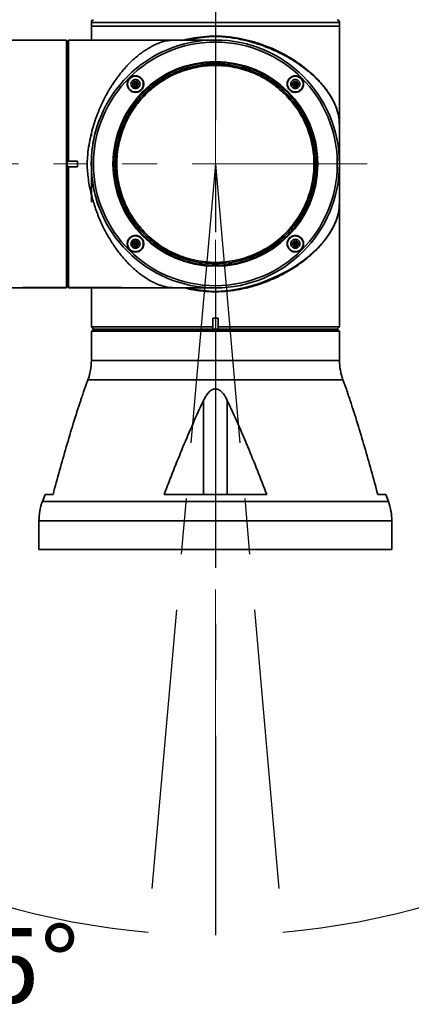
# Model space of a CAD drawing. Header units: millimetres. Extents: x -55 to 731, y 0 to 297.
# Tile 6 of 17: x 143 to 161, y 156 to 200. Entities that reach past the tile are written whole.
import ezdxf

# ---------------------------------------------------------------- set-up
doc = ezdxf.new("R2010")
doc.units = ezdxf.units.MM
doc.linetypes.add('CENTERX2', pattern=[20.32, 12.7, -2.54, 2.54, -2.54])
doc.layers.add('中心线层', color=6, linetype='CENTERX2', lineweight=25)
doc.layers.add('标注层', color=150, linetype='Continuous')
doc.styles.add('SLDTEXTSTYLE0', font='仿宋_GB2312')
doc.dimstyles.new('SLDDIMSTYLE0', dxfattribs={"dimtxt": 3.5, "dimasz": 4, "dimexe": 0, "dimexo": 0.0625, "dimgap": 0.875, "dimtad": 0, "dimtih": 1, "dimtoh": 1, "dimlfac": 8, "dimrnd": 1e-09, "dimzin": 12, "dimdsep": 46, "dimtxsty": 'SLDTEXTSTYLE0', "dimsah": 1, "dimcen": 0, "dimadec": 0, "dimazin": 3, "dimtfac": 1, "dimtdec": 3, "dimtofl": 0, "dimtmove": 0, "dimatfit": 3, "dimfxl": 0, "dimfrac": 2, "dimtolj": 1, "dimtzin": 12, "dimarcsym": 0})

# ---------------------------------------------------------------- blocks, each defined once
blk = doc.blocks.new('_D')
at = {"layer": '标注层'}
for p, q in [((176.398, 218.5), (182.698, 224.8)), ((182.698, 224.8), (193.678, 224.8))]:
    blk.add_line(p, q, dxfattribs=at)
blk.add_solid([(176.398, 218.5), (179.58, 220.975), (178.873, 221.682)], dxfattribs=at)
at = {"layer": '标注层', "char_height": 3.5, "attachment_point": 1, "style": 'SLDTEXTSTYLE0'}
for s, insert in [('%%c', (183.698, 229.312)), ('560', (187.568, 229.312))]:
    blk.add_mtext(s, dxfattribs=dict(at, insert=insert))

msp = doc.modelspace()

# ---------------------------------------------------------------- linework, layer by layer
at = {"color": 7, "linetype": 'Continuous', "lineweight": 35}
for p, q in [((146.0247, 200.1764), (146.0247, 200.0014)), ((146.0247, 200.0014), (146.0247, 199.3764)), ((157.2747, 200.0014), (146.0247, 200.0014)), ((146.0412, 200.0014), (146.0247, 200.0014)), ((157.2747, 200.0014), (146.0412, 200.0014)), ((157.2747, 200.0014), (157.2747, 200.1764)), ((157.2747, 193.8988), (157.2747, 200.0014)), ((144.8997, 199.3764), (125.7997, 199.3764)), ((144.8997, 188.1264), (144.8997, 199.3764)), ((144.9872, 199.3764), (144.9247, 199.3139)), ((151.6497, 199.3764), (144.9872, 199.3764)), ((144.9872, 193.877), (144.9872, 199.3764)), ((151.5459, 199.3754), (151.5476, 199.3755)), ((144.9247, 199.0014), (144.8997, 199.0014)), ((144.9247, 193.8709), (144.9247, 199.3139)), ((153.7888, 199.1638), (154.1406, 199.0268)), ((154.1406, 199.0268), (154.1437, 199.0255)), ((147.9536, 197.5003), (147.8814, 197.3753)), ((147.8814, 197.3753), (147.9536, 197.2503)), ((147.8814, 197.3753), (148.0257, 197.3753)), ((148.0979, 197.5003), (147.9536, 197.5003)), ((147.9536, 197.5003), (148.0257, 197.3753)), ((148.0257, 197.3753), (147.9536, 197.2503)), ((147.9536, 197.2503), (148.0979, 197.2503)), ((148.0979, 197.5003), (148.0257, 197.3753)), ((148.0979, 197.2503), (148.0257, 197.3753)), ((148.1701, 197.3753), (148.0257, 197.3753)), ((148.1701, 197.3753), (148.0979, 197.5003)), ((148.0979, 197.2503), (148.1701, 197.3753)), ((155.2014, 197.5003), (155.1292, 197.3753)), ((155.1292, 197.3753), (155.2014, 197.2503)), ((155.1292, 197.3753), (155.2736, 197.3753)), ((155.3457, 197.5003), (155.2014, 197.5003)), ((155.2014, 197.5003), (155.2736, 197.3753)), ((155.2736, 197.3753), (155.2014, 197.2503)), ((155.2014, 197.2503), (155.3457, 197.2503)), ((155.3457, 197.5003), (155.2736, 197.3753)), ((155.3457, 197.2503), (155.2736, 197.3753)), ((155.4179, 197.3753), (155.2736, 197.3753)), ((155.4179, 197.3753), (155.3457, 197.5003)), ((155.3457, 197.2503), (155.4179, 197.3753)), ((157.2737, 194.9789), (157.2736, 194.9321)), ((157.2738, 195.111), (157.2737, 194.9789)), ((157.2732, 194.7595), (157.2732, 194.7593)), ((144.9247, 193.8709), (144.9636, 193.877)), ((144.9247, 193.6319), (144.9247, 193.8709)), ((144.9247, 188.1901), (144.9247, 193.6319)), ((144.9636, 193.6257), (144.9247, 193.6319)), ((144.9872, 193.877), (144.9636, 193.877)), ((144.9872, 193.6257), (144.9636, 193.6257)), ((144.9872, 193.877), (145.3997, 193.877)), ((144.9872, 188.1278), (144.9872, 193.6257)), ((145.3997, 193.6257), (144.9872, 193.6257)), ((145.3997, 193.877), (145.3997, 193.6257)), ((146.0247, 193.7514), (146.0247, 193.5134)), ((157.2732, 193.6228), (157.2732, 192.7435)), ((157.2747, 186.3514), (157.2747, 193.6039)), ((147.9536, 190.2524), (147.8814, 190.1274)), ((147.8814, 190.1274), (147.9536, 190.0024)), ((147.8814, 190.1274), (148.0257, 190.1274)), ((148.0979, 190.2524), (147.9536, 190.2524)), ((147.9536, 190.2524), (148.0257, 190.1274)), ((148.0257, 190.1274), (147.9536, 190.0024)), ((147.9536, 190.0024), (148.0979, 190.0024)), ((148.0979, 190.2524), (148.0257, 190.1274)), ((148.1701, 190.1274), (148.0257, 190.1274)), ((148.0979, 190.0024), (148.0257, 190.1274)), ((148.1701, 190.1274), (148.0979, 190.2524)), ((148.0979, 190.0024), (148.1701, 190.1274)), ((155.2014, 190.2524), (155.1292, 190.1274)), ((155.1292, 190.1274), (155.2014, 190.0024)), ((155.1292, 190.1274), (155.2736, 190.1274)), ((155.3457, 190.2524), (155.2014, 190.2524)), ((155.2014, 190.2524), (155.2736, 190.1274)), ((155.2736, 190.1274), (155.2014, 190.0024)), ((155.2014, 190.0024), (155.3457, 190.0024)), ((155.3457, 190.2524), (155.2736, 190.1274)), ((155.3457, 190.0024), (155.2736, 190.1274)), ((155.4179, 190.1274), (155.2736, 190.1274)), ((155.4179, 190.1274), (155.3457, 190.2524)), ((155.3457, 190.0024), (155.4179, 190.1274)), ((144.8997, 188.5014), (144.9247, 188.5014)), ((144.9247, 188.1901), (144.9636, 188.1514)), ((144.9636, 188.1514), (144.9872, 188.1278)), ((125.7997, 188.1264), (144.8997, 188.1264)), ((145.3997, 188.1278), (144.9872, 188.1278)), ((145.3997, 188.1278), (145.3997, 188.1264)), ((145.3997, 188.1264), (151.6497, 188.1264)), ((146.0247, 188.1264), (146.0247, 186.3514)), ((151.5479, 188.1273), (151.5465, 188.1273)), ((151.6497, 186.7514), (151.5274, 186.7514)), ((151.5274, 186.3514), (151.5274, 186.7514)), ((151.5274, 186.3277), (151.5274, 186.7514)), ((151.7786, 186.7514), (151.6497, 186.7514)), ((151.7786, 186.7514), (151.7786, 186.3514)), ((151.7786, 186.3278), (151.7786, 186.7514)), ((151.7786, 186.7514), (151.7786, 186.7514)), ((146.0247, 186.3514), (146.125, 186.251)), ((146.0247, 186.3514), (151.5274, 186.3514)), ((146.0872, 186.2264), (146.0247, 186.1639)), ((146.0247, 186.1639), (146.0247, 184.8269)), ((157.2747, 186.1639), (146.0247, 186.1639)), ((146.0872, 186.2264), (157.2122, 186.2264)), ((146.3997, 186.2514), (146.3997, 186.2264)), ((151.5274, 186.3277), (151.5274, 186.3514)), ((151.7531, 186.2514), (157.1747, 186.2514)), ((151.7786, 186.3514), (157.2747, 186.3514)), ((151.7786, 186.3514), (151.7786, 186.3278)), ((156.8997, 186.2264), (156.8997, 186.2514)), ((157.1747, 186.2514), (157.2747, 186.3514)), ((157.2747, 186.1639), (157.2122, 186.2264)), ((157.2747, 184.8269), (157.2747, 186.1639)), ((145.8674, 183.9542), (145.7103, 183.5325)), ((157.589, 183.5325), (157.432, 183.9542)), ((151.1119, 178.7514), (151.1119, 183.019)), ((152.1874, 178.7514), (152.1874, 183.019)), ((143.9291, 178.7514), (143.807, 178.4236)), ((144.2886, 178.7514), (143.9291, 178.7514)), ((153.9783, 178.7514), (149.321, 178.7514)), ((159.3702, 178.7514), (159.0107, 178.7514)), ((159.4924, 178.4236), (159.3702, 178.7514)), ((143.6497, 177.5508), (143.6497, 176.2514)), ((159.6497, 176.2514), (159.6497, 177.5508)), ((159.6497, 176.2514), (143.6497, 176.2514))]:
    msp.add_line(p, q, dxfattribs=at)
at = {"color": 8, "linetype": 'Continuous', "lineweight": 35}
for p, q in [((157.2747, 200.1764), (146.0247, 200.1764)), ((146.0256, 195.0155), (146.0255, 195.1007)), ((157.2732, 194.7593), (157.2732, 194.1758)), ((157.2732, 194.0052), (157.2732, 193.8799)), ((146.0247, 184.8269), (151.6497, 184.8269)), ((151.6497, 184.8269), (157.2747, 184.8269)), ((157.432, 183.9542), (145.8674, 183.9542)), ((159.4924, 178.4236), (143.807, 178.4236)), ((159.6497, 177.5508), (143.6497, 177.5508))]:
    msp.add_line(p, q, dxfattribs=at)
at = {"color": 8, "linetype": 'Continuous', "lineweight": 35, "flags": 128}
msp.add_lwpolyline([(150.3825, 188.1272), (150.6359, 188.0726), (150.9806, 188.0154), (151.3648, 187.9753), (151.6339, 187.9646), (151.9088, 187.9735), (152.2856, 188.0109), (152.6322, 188.0666), (152.9215, 188.1275), (153.0664, 188.1627), (153.2195, 188.203), (153.3805, 188.249), (153.549, 188.3013), (153.7246, 188.3604), (153.9066, 188.4268), (154.0945, 188.5009), (154.469, 188.6661), (154.918, 188.8993), (155.0572, 188.9803), (155.2002, 189.0683), (155.3463, 189.1633), (155.4947, 189.2657), (155.6446, 189.3756), (155.7951, 189.4931), (155.9451, 189.6183), (156.2483, 189.9), (156.5667, 190.252), (156.6372, 190.3408), (156.7065, 190.4331), (156.7741, 190.5289), (156.8397, 190.628), (156.9027, 190.7304), (156.9626, 190.836), (157.0189, 190.9446), (157.084, 191.0857), (157.1257, 191.1888), (157.1496, 191.2541), (157.156, 191.2726), (157.1579, 191.2784), (157.1587, 191.2806), (157.1589, 191.2814), (157.159, 191.2816), (157.1591, 191.2818), (157.1591, 191.2818), (157.1591, 191.2818), (157.1591, 191.2818), (157.1591, 191.2818), (157.1591, 191.2818), (157.1591, 191.2818), (157.1591, 191.2818), (157.1912, 191.3862), (157.2149, 191.479), (157.2319, 191.5603), (157.2439, 191.6306), (157.2534, 191.7022), (157.2602, 191.7697), (157.2649, 191.8331), (157.2703, 191.9616), (157.2718, 192.0293), (157.2727, 192.0991), (157.2732, 192.1634), (157.2736, 192.2385), (157.2737, 192.3242), (157.2738, 192.4202), (157.2737, 192.5373), (157.2732, 192.7454)], dxfattribs=at)
at = {"color": 7, "linetype": 'Continuous', "lineweight": 35}
for radius in [5.625, 5.5274, 4.6446]:
    msp.add_circle((151.6497, 193.7514), radius, dxfattribs=at)
for centre, radius, start, end in [((146.1497, 200.1764), 0.125, 102.68038, 180), ((157.1497, 200.1764), 0.125, 0, 77.31962), ((143.5247, 184.8269), 2.5, 339.56717, 0), ((159.7747, 184.8269), 2.5, 180, 200.43283), ((146.1497, 177.5508), 2.5, 159.56717, 180), ((157.1497, 177.5508), 2.5, 0, 20.43283)]:
    msp.add_arc(centre, radius, start, end, dxfattribs=at)
for points, knots in [([(145.8359, 193.7514), (145.8411, 193.8913), (145.8518, 194.1842), (145.9138, 194.6152), (145.9975, 195.0382), (146.1047, 195.4417), (146.2318, 195.8365), (146.3649, 196.182), (146.4967, 196.4812), (146.6219, 196.7379), (146.7586, 196.9921), (146.8906, 197.2148), (147.0153, 197.4088), (147.1309, 197.5771), (147.2539, 197.7447), (147.3845, 197.9107), (147.5271, 198.0793), (147.6862, 198.2528), (147.8659, 198.4321), (148.0599, 198.6067), (148.2268, 198.7405), (148.359, 198.8375), (148.4569, 198.905), (148.5558, 198.9688), (148.6558, 199.0286), (148.7568, 199.0844), (148.8507, 199.1316), (148.9477, 199.1769), (149.059, 199.2244), (149.1798, 199.2684), (149.3022, 199.3053), (149.4125, 199.3325), (149.5142, 199.3503), (149.599, 199.3609), (149.6655, 199.3666), (149.7469, 199.3714), (149.8374, 199.3738), (149.9367, 199.375), (150.0771, 199.3758), (150.3259, 199.3759), (150.541, 199.3752), (150.6651, 199.3749)], [0, 0, 0, 0, 0.0399466, 0.0836338, 0.124821, 0.1651777, 0.2067819, 0.2497176, 0.2794181, 0.3101576, 0.3419547, 0.3748258, 0.3979379, 0.4220274, 0.447098, 0.4731531, 0.5001956, 0.5308631, 0.5649105, 0.6023399, 0.6397571, 0.6576581, 0.6757414, 0.6940068, 0.7124544, 0.7310841, 0.7498961, 0.7642395, 0.785103, 0.8124864, 0.8323566, 0.8542937, 0.8751488, 0.8873524, 0.8977795, 0.9064792, 0.9223736, 0.9300593, 0.9377664, 0.9640823, 1, 1, 1, 1]), ([(151.5266, 199.3752), (151.49, 199.3751), (151.3971, 199.3749), (151.1666, 199.3745), (150.9058, 199.3742), (150.6679, 199.374), (150.3943, 199.3738), (150.112, 199.3737), (149.9166, 199.3736), (149.8288, 199.3736)], [0, 0, 0, 0, 0.1447481, 0.3676607, 0.4877468, 0.6138186, 0.7463286, 0.8860647, 1, 1, 1, 1]), ([(151.414, 199.3749), (151.4112, 199.3749), (151.3465, 199.3748), (151.165, 199.3745), (150.9076, 199.3742), (150.6689, 199.374), (150.3954, 199.3738), (150.1193, 199.3737), (149.9305, 199.3736), (149.8492, 199.3736)], [0, 0, 0, 0, 0.0120582, 0.2721567, 0.4122726, 0.5593709, 0.7139789, 0.8770161, 1, 1, 1, 1]), ([(151.6497, 199.5544), (151.7722, 199.5517), (152.0215, 199.5463), (152.3939, 199.5073), (152.8162, 199.4396), (153.2883, 199.331), (153.6191, 199.2205), (153.7888, 199.1638)], [0, 0, 0, 0, 0.1642936, 0.3342299, 0.5035337, 0.7452475, 1, 1, 1, 1]), ([(157.2732, 194.7573), (157.2734, 194.8457), (157.2739, 195.0228), (157.2738, 195.2494), (157.2727, 195.4228), (157.2701, 195.5801), (157.261, 195.7561), (157.2363, 195.9356), (157.1924, 196.1231), (157.1313, 196.3071), (157.0572, 196.4821), (156.9663, 196.6647), (156.8557, 196.8549), (156.7254, 197.0468), (156.5868, 197.2283), (156.4008, 197.4486), (156.1474, 197.7093), (155.8333, 197.9844), (155.5272, 198.2179), (155.2167, 198.4275), (154.9042, 198.6145), (154.5719, 198.7899), (154.2294, 198.9485), (153.8813, 199.0896), (153.6417, 199.1697), (153.5319, 199.2065)], [0, 0, 0, 0, 0.0316073, 0.0632826, 0.0791775, 0.0949668, 0.126379, 0.1669774, 0.2071731, 0.2517626, 0.293363, 0.3275321, 0.3766294, 0.4234127, 0.4592012, 0.5016945, 0.5761739, 0.6425993, 0.7010192, 0.7515714, 0.8067721, 0.854974, 0.9052268, 0.9565416, 1, 1, 1, 1]), ([(153.5319, 199.2065), (153.5319, 199.2065), (153.5319, 199.2065), (153.532, 199.2065), (153.5323, 199.2064), (153.5335, 199.2062), (153.5382, 199.2054), (153.5564, 199.2024), (153.5987, 199.1954), (153.6795, 199.1818), (153.7467, 199.1707), (153.7888, 199.1638)], [0, 0, 0, 0, 0.0001271, 0.0003556, 0.0011255, 0.0039016, 0.0144103, 0.0552564, 0.2162426, 0.5086573, 1, 1, 1, 1]), ([(154.1437, 199.0255), (154.225, 198.9902), (154.3908, 198.9182), (154.6329, 198.7987), (154.8752, 198.6682), (155.1153, 198.5259), (155.3521, 198.3721), (155.5532, 198.2287), (155.7233, 198.0974), (155.8668, 197.9797), (156.0119, 197.8527), (156.1575, 197.7165), (156.302, 197.571), (156.4437, 197.4161), (156.5656, 197.2706), (156.6771, 197.1256), (156.7858, 196.9725), (156.8961, 196.7982), (156.9903, 196.6269), (157.0647, 196.4712), (157.1239, 196.3279), (157.1714, 196.1916), (157.2069, 196.0653), (157.2351, 195.9359), (157.2544, 195.8066), (157.267, 195.657), (157.2717, 195.5116), (157.2732, 195.366), (157.2738, 195.2173), (157.2739, 195.0118), (157.2734, 194.8494), (157.2732, 194.7593)], [0, 0, 0, 0, 0.0376496, 0.0768618, 0.1176597, 0.1600638, 0.2040921, 0.2497608, 0.2789186, 0.3100174, 0.3430598, 0.378048, 0.4149838, 0.4538687, 0.4947039, 0.5236105, 0.5613615, 0.607956, 0.6522618, 0.6876263, 0.7229648, 0.7582772, 0.7890051, 0.8159842, 0.8508704, 0.8767901, 0.9066944, 0.9214796, 0.9369669, 0.9650086, 1, 1, 1, 1]), ([(148.3934, 190.4951), (148.2567, 190.6426), (147.9833, 190.9375), (147.6508, 191.4429), (147.3828, 191.9839), (147.1888, 192.5561), (147.0709, 193.1485), (147.0314, 193.7514), (147.0709, 194.3542), (147.1888, 194.9466), (147.383, 195.5187), (147.6502, 196.0605), (147.9858, 196.5628), (148.3841, 197.0169), (148.8383, 197.4152), (149.3405, 197.7509), (149.8823, 198.018), (150.4544, 198.2122), (151.0469, 198.3301), (151.6497, 198.3696), (152.2525, 198.3301), (152.8449, 198.2122), (153.4172, 198.0182), (153.9581, 197.7502), (154.4636, 197.4177), (154.7585, 197.1443), (154.9059, 197.0076)], [0, 0, 0, 0, 0.0416666, 0.0833334, 0.125, 0.1666666, 0.2083333, 0.25, 0.2916667, 0.3333334, 0.375, 0.4166666, 0.4583333, 0.5, 0.5416667, 0.5833333, 0.625, 0.6666667, 0.7083333, 0.75, 0.7916666, 0.8333333, 0.875, 0.9166666, 0.9583333, 1, 1, 1, 1]), ([(154.8537, 196.9554), (154.7086, 197.09), (154.4185, 197.359), (153.9211, 197.6861), (153.3888, 197.9498), (152.8257, 198.1407), (152.2428, 198.2567), (151.6497, 198.2956), (151.0565, 198.2567), (150.4735, 198.1407), (149.9107, 197.9497), (149.3776, 197.6868), (148.8833, 197.3565), (148.4364, 196.9646), (148.0445, 196.5177), (147.7143, 196.0235), (147.4514, 195.4904), (147.2603, 194.9275), (147.1443, 194.3445), (147.1055, 193.7514), (147.1443, 193.1582), (147.2603, 192.5753), (147.4512, 192.0122), (147.7149, 191.4799), (148.042, 190.9826), (148.3111, 190.6924), (148.4456, 190.5473)], [0, 0, 0, 0, 0.0416667, 0.0833334, 0.125, 0.1666667, 0.2083333, 0.25, 0.2916667, 0.3333333, 0.375, 0.4166666, 0.4583333, 0.5, 0.5416666, 0.5833333, 0.6249999, 0.6666667, 0.7083333, 0.75, 0.7916667, 0.8333333, 0.8750001, 0.9166667, 0.9583333, 1, 1, 1, 1]), ([(148.4898, 190.5915), (148.2947, 190.8101), (147.9046, 191.2472), (147.4959, 192.0317), (147.2381, 192.8735), (147.1522, 193.7515), (147.2385, 194.6288), (147.4945, 195.4725), (147.9101, 196.2501), (148.4694, 196.9316), (149.1509, 197.4909), (149.9285, 197.9066), (150.7723, 198.1625), (151.6496, 198.2488), (152.5275, 198.1629), (153.3693, 197.9051), (154.1538, 197.4964), (154.591, 197.1063), (154.8095, 196.9112)], [0, 0, 0, 0, 0.0625, 0.125, 0.1875, 0.25, 0.3124999, 0.375, 0.4375, 0.4999999, 0.5625, 0.625, 0.6875, 0.75, 0.8125, 0.875, 0.9374999, 1, 1, 1, 1]), ([(147.7606, 197.1101), (147.7301, 197.1483), (147.6693, 197.2247), (147.6414, 197.3734), (147.6649, 197.4968), (147.7116, 197.5847), (147.7592, 197.6425), (147.817, 197.6899), (147.9049, 197.7363), (148.0281, 197.7596), (148.1765, 197.7316), (148.2528, 197.6708), (148.2909, 197.6405)], [0, 0, 0, 0, 0.1250372, 0.2499274, 0.3749144, 0.4377004, 0.5003942, 0.5630131, 0.6257427, 0.7504251, 0.8751652, 1, 1, 1, 1]), ([(148.0257, 197.7315), (147.9809, 197.7268), (147.9118, 197.7194), (147.8287, 197.675), (147.7721, 197.629), (147.7258, 197.5723), (147.6828, 197.4893), (147.6608, 197.3753), (147.6828, 197.2613), (147.7258, 197.1783), (147.7721, 197.1216), (147.8287, 197.0756), (147.9118, 197.0312), (147.9809, 197.0238), (148.0257, 197.019)], [0, 0, 0, 0, 0.1197215, 0.1848307, 0.2499999, 0.31511, 0.3802791, 0.5000008, 0.6197209, 0.6848304, 0.7500001, 0.8151089, 0.8802785, 1, 1, 1, 1]), ([(148.2909, 197.6405), (148.3213, 197.6022), (148.3822, 197.5258), (148.4101, 197.3774), (148.3866, 197.2541), (148.3402, 197.1662), (148.2927, 197.1085), (148.2348, 197.061), (148.147, 197.0143), (148.0235, 196.991), (147.8752, 197.0189), (147.7988, 197.0797), (147.7606, 197.1101)], [0, 0, 0, 0, 0.1249567, 0.2499102, 0.3747204, 0.4374772, 0.5000811, 0.5621685, 0.6254141, 0.7501907, 0.8750823, 1, 1, 1, 1]), ([(148.0257, 197.169), (147.9998, 197.1718), (147.9598, 197.1761), (147.9117, 197.2018), (147.8789, 197.2284), (147.8521, 197.2612), (147.8272, 197.3093), (147.8145, 197.3753), (147.8272, 197.4413), (147.8521, 197.4893), (147.8789, 197.5221), (147.9117, 197.5488), (147.9597, 197.5745), (147.9998, 197.5788), (148.0257, 197.5815)], [0, 0, 0, 0, 0.1197212, 0.1848096, 0.2500002, 0.3150864, 0.3802772, 0.4999987, 0.6197201, 0.6848078, 0.7499994, 0.8150877, 0.8802788, 1, 1, 1, 1]), ([(148.0257, 197.019), (148.0705, 197.0238), (148.1397, 197.0312), (148.2227, 197.0756), (148.2793, 197.1216), (148.3257, 197.1783), (148.3686, 197.2613), (148.3906, 197.3753), (148.3686, 197.4892), (148.3257, 197.5723), (148.2794, 197.629), (148.2228, 197.675), (148.1397, 197.7194), (148.0705, 197.7268), (148.0257, 197.7315)], [0, 0, 0, 0, 0.1197216, 0.1848307, 0.2499999, 0.3151086, 0.3802792, 0.4999993, 0.619721, 0.6848305, 0.7500001, 0.8151089, 0.8802784, 1, 1, 1, 1]), ([(148.0257, 197.5815), (148.0517, 197.5788), (148.0917, 197.5745), (148.1398, 197.5488), (148.1726, 197.5222), (148.1994, 197.4893), (148.2243, 197.4413), (148.237, 197.3753), (148.2243, 197.3093), (148.1994, 197.2612), (148.1726, 197.2284), (148.1398, 197.2018), (148.0917, 197.1761), (148.0517, 197.1718), (148.0257, 197.169)], [0, 0, 0, 0, 0.1197212, 0.1848096, 0.2500002, 0.3150864, 0.3802798, 0.5000012, 0.6197227, 0.6848078, 0.7499994, 0.8150877, 0.8802788, 1, 1, 1, 1]), ([(155.0084, 197.1101), (154.992, 197.1286), (154.9588, 197.1659), (154.9129, 197.2544), (154.8888, 197.378), (154.919, 197.5239), (155.0014, 197.6469), (155.1245, 197.7298), (155.271, 197.7602), (155.3946, 197.7359), (155.4831, 197.6901), (155.5202, 197.657), (155.5387, 197.6405)], [0, 0, 0, 0, 0.0622857, 0.1257377, 0.250413, 0.3751825, 0.5000709, 0.6250332, 0.7498959, 0.8746477, 0.9373728, 1, 1, 1, 1]), ([(155.2736, 197.7315), (155.2288, 197.7268), (155.1596, 197.7194), (155.0766, 197.675), (155.02, 197.629), (154.9736, 197.5723), (154.9307, 197.4893), (154.9087, 197.3753), (154.9307, 197.2613), (154.9736, 197.1783), (155.0199, 197.1216), (155.0766, 197.0756), (155.1596, 197.0312), (155.2288, 197.0238), (155.2736, 197.019)], [0, 0, 0, 0, 0.1197216, 0.1848307, 0.2499999, 0.3151099, 0.3802791, 0.5000008, 0.6197209, 0.6848304, 0.7500001, 0.8151088, 0.8802784, 1, 1, 1, 1]), ([(155.5387, 197.6405), (155.5692, 197.6024), (155.6159, 197.5443), (155.6439, 197.4484), (155.6535, 197.3491), (155.628, 197.2259), (155.5451, 197.1031), (155.4222, 197.0206), (155.2762, 196.9904), (155.1528, 197.0147), (155.0641, 197.0603), (155.027, 197.0935), (155.0084, 197.1101)], [0, 0, 0, 0, 0.12163928, 0.18592056, 0.25032955, 0.37518237, 0.5000044, 0.62482321, 0.74963319, 0.8744426, 0.93729927, 1, 1, 1, 1]), ([(155.2736, 197.169), (155.2476, 197.1718), (155.2076, 197.1761), (155.1595, 197.2018), (155.1268, 197.2284), (155.0999, 197.2612), (155.0751, 197.3093), (155.0623, 197.3753), (155.0751, 197.4413), (155.0999, 197.4893), (155.1267, 197.5221), (155.1595, 197.5488), (155.2076, 197.5745), (155.2476, 197.5788), (155.2736, 197.5815)], [0, 0, 0, 0, 0.1197212, 0.1848096, 0.2500002, 0.3150864, 0.3802772, 0.4999987, 0.6197201, 0.6848078, 0.7499994, 0.8150877, 0.8802788, 1, 1, 1, 1]), ([(155.2736, 197.019), (155.3184, 197.0238), (155.3875, 197.0312), (155.4706, 197.0756), (155.5272, 197.1216), (155.5735, 197.1783), (155.6165, 197.2613), (155.6385, 197.3753), (155.6165, 197.4892), (155.5735, 197.5723), (155.5272, 197.629), (155.4706, 197.675), (155.3876, 197.7194), (155.3184, 197.7268), (155.2736, 197.7315)], [0, 0, 0, 0, 0.11972155, 0.18483087, 0.25000006, 0.31510859, 0.38027926, 0.49999929, 0.61972096, 0.68483046, 0.74999998, 0.8151089, 0.88027845, 1, 1, 1, 1]), ([(155.2736, 197.5815), (155.2995, 197.5788), (155.3395, 197.5745), (155.3876, 197.5488), (155.4204, 197.5222), (155.4472, 197.4893), (155.4721, 197.4413), (155.4848, 197.3753), (155.4721, 197.3093), (155.4472, 197.2612), (155.4204, 197.2284), (155.3876, 197.2018), (155.3396, 197.1761), (155.2995, 197.1718), (155.2736, 197.169)], [0, 0, 0, 0, 0.1197212, 0.1848096, 0.2500002, 0.3150864, 0.3802798, 0.5000012, 0.6197227, 0.6848078, 0.7499994, 0.8150877, 0.8802788, 1, 1, 1, 1]), ([(154.9059, 197.0076), (155.0426, 196.8602), (155.316, 196.5653), (155.6485, 196.0598), (155.9165, 195.5189), (156.1105, 194.9466), (156.2284, 194.3542), (156.2679, 193.7514), (156.2284, 193.1486), (156.1105, 192.5561), (155.9163, 191.984), (155.6492, 191.4423), (155.3135, 190.94), (154.9152, 190.4858), (154.4611, 190.0875), (153.9588, 189.7519), (153.417, 189.4847), (152.8449, 189.2905), (152.2525, 189.1726), (151.6497, 189.1331), (151.0468, 189.1726), (150.4544, 189.2905), (149.8822, 189.4845), (149.3412, 189.7525), (148.8358, 190.085), (148.5408, 190.3584), (148.3934, 190.4951)], [0, 0, 0, 0, 0.0416666, 0.0833333, 0.125, 0.1666666, 0.2083332, 0.25, 0.2916667, 0.3333334, 0.375, 0.4166666, 0.4583333, 0.5, 0.5416666, 0.5833333, 0.625, 0.6666666, 0.7083333, 0.75, 0.7916667, 0.8333333, 0.875, 0.9166667, 0.9583333, 1, 1, 1, 1]), ([(148.4456, 190.5473), (148.5907, 190.4128), (148.8809, 190.1437), (149.3782, 189.8166), (149.9105, 189.5529), (150.4736, 189.362), (151.0565, 189.246), (151.6497, 189.2072), (152.2428, 189.246), (152.8258, 189.362), (153.3887, 189.5531), (153.9218, 189.816), (154.416, 190.1462), (154.8629, 190.5381), (155.2548, 190.985), (155.5851, 191.4793), (155.848, 192.0124), (156.039, 192.5752), (156.155, 193.1582), (156.1939, 193.7514), (156.155, 194.3445), (156.039, 194.9274), (155.8481, 195.4905), (155.5844, 196.0228), (155.2573, 196.5202), (154.9882, 196.8103), (154.8537, 196.9554)], [0, 0, 0, 0, 0.0416667, 0.0833334, 0.125, 0.1666667, 0.2083333, 0.25, 0.2916667, 0.3333333, 0.375, 0.4166667, 0.4583333, 0.5, 0.5416667, 0.5833334, 0.625, 0.6666667, 0.7083333, 0.75, 0.7916667, 0.8333333, 0.875, 0.9166666, 0.9583334, 1, 1, 1, 1]), ([(154.8095, 196.9112), (155.0046, 196.6927), (155.3947, 196.2555), (155.8034, 195.471), (156.0612, 194.6292), (156.1471, 193.7513), (156.0608, 192.874), (155.8049, 192.0302), (155.3892, 191.2527), (154.8299, 190.5711), (154.1484, 190.0118), (153.3708, 189.5962), (152.5271, 189.3402), (151.6498, 189.2539), (150.7718, 189.3398), (149.93, 189.5976), (149.1455, 190.0063), (148.7083, 190.3964), (148.4898, 190.5915)], [0, 0, 0, 0, 0.0624999, 0.1249999, 0.1875, 0.25, 0.3124999, 0.375, 0.4375, 0.5, 0.5625, 0.625, 0.6875, 0.75, 0.8125, 0.875, 0.9375, 1, 1, 1, 1]), ([(146.3406, 195.6337), (146.352, 195.6612), (146.3698, 195.704), (146.4055, 195.7895), (146.4296, 195.8477), (146.4473, 195.8905)], [0, 0, 0, 0, 0.3213461, 0.4999635, 1, 1, 1, 1]), ([(157.2724, 193.9912), (157.2726, 193.9885), (157.2736, 193.9782), (157.2735, 194.0255), (157.2734, 194.1125), (157.273, 194.22), (157.2726, 194.363), (157.2722, 194.5809), (157.2719, 194.8483), (157.2716, 195.1588), (157.2715, 195.3751), (157.2714, 195.4897)], [0, 0, 0, 0, 0.04188793, 0.15834847, 0.21270583, 0.27065398, 0.37485731, 0.51162192, 0.68134062, 0.83115247, 1, 1, 1, 1]), ([(157.2736, 194.9321), (157.2736, 194.9238), (157.2736, 194.8781), (157.2734, 194.8331), (157.2732, 194.7964)], [0, 0, 0, 0, 0.1829712, 1, 1, 1, 1]), ([(146.0713, 194.4975), (146.0703, 194.4895), (146.0655, 194.4539), (146.0564, 194.374), (146.0457, 194.2661), (146.0361, 194.1418), (146.0314, 194.0586), (146.0292, 194.0081), (146.0266, 193.949), (146.0224, 193.8022), (146.0243, 193.5699), (146.0381, 193.3192), (146.0589, 193.0896), (146.0796, 192.9492), (146.0899, 192.8795)], [0, 0, 0, 0, 0.0148924, 0.066884, 0.1492518, 0.2157888, 0.2972267, 0.3028971, 0.3090049, 0.4061226, 0.5732293, 0.7356398, 0.8687356, 1, 1, 1, 1]), ([(150.6651, 188.1279), (150.5393, 188.1275), (150.3792, 188.127), (150.1861, 188.127), (150.0931, 188.127), (149.9824, 188.1274), (149.8797, 188.1282), (149.7887, 188.1302), (149.672, 188.1346), (149.5497, 188.1461), (149.3938, 188.1737), (149.2667, 188.2068), (149.1608, 188.2417), (149.0886, 188.268), (149.0164, 188.2965), (148.938, 188.3303), (148.816, 188.3873), (148.628, 188.4873), (148.4027, 188.6314), (148.1627, 188.8104), (147.9416, 188.9988), (147.7218, 189.2118), (147.5275, 189.4219), (147.3534, 189.6295), (147.1939, 189.8374), (147.0458, 190.0474), (146.8842, 190.2965), (146.7133, 190.5891), (146.5383, 190.93), (146.3915, 191.2569), (146.2694, 191.5674), (146.168, 191.8605), (146.079, 192.1558), (145.9717, 192.5761), (145.8649, 193.1062), (145.8452, 193.5464), (145.8359, 193.7514)], [0, 0, 0, 0, 0.0363265, 0.0462079, 0.055046, 0.0629129, 0.0782335, 0.0860877, 0.0942592, 0.1229828, 0.1465637, 0.1796469, 0.1944587, 0.2068773, 0.2204028, 0.2350352, 0.2507745, 0.28838, 0.3392413, 0.3752236, 0.42127, 0.4627313, 0.4996107, 0.533159, 0.5652186, 0.5957956, 0.6248971, 0.6685179, 0.7102235, 0.7500554, 0.7821996, 0.8136113, 0.8443238, 0.8743729, 0.9414993, 1, 1, 1, 1]), ([(146.027, 193.5111), (146.0267, 193.5138), (146.0257, 193.524), (146.0258, 193.4764), (146.0259, 193.3891), (146.0263, 193.2814), (146.0267, 193.1381), (146.0271, 192.9198), (146.0275, 192.652), (146.0277, 192.3427), (146.0278, 192.128), (146.0279, 192.015)], [0, 0, 0, 0, 0.0426553, 0.1592529, 0.2136857, 0.2717806, 0.3762398, 0.5132776, 0.6832918, 0.8333457, 1, 1, 1, 1]), ([(157.2713, 191.9976), (157.2713, 192.0152), (157.2713, 192.1426), (157.2712, 192.3471), (157.2711, 192.581), (157.2709, 192.7433), (157.2703, 192.8847), (157.27, 193.0526), (157.2698, 193.2552), (157.2696, 193.4244), (157.27, 193.5078), (157.2688, 193.4888), (157.2687, 193.488)], [0, 0, 0, 0, 0.021874, 0.1586699, 0.2661292, 0.3459241, 0.4032816, 0.5084406, 0.6475398, 0.8212128, 0.9923608, 1, 1, 1, 1]), ([(157.2732, 192.7435), (157.2734, 192.6773), (157.2738, 192.5541), (157.2738, 192.3807), (157.2737, 192.2318), (157.273, 192.1028), (157.2716, 192.0039), (157.2695, 191.9266), (157.2669, 191.8637), (157.2617, 191.7773), (157.2503, 191.6638), (157.2287, 191.5331), (157.1938, 191.3858), (157.1437, 191.2254), (157.075, 191.0526), (156.9977, 190.8904), (156.915, 190.7386), (156.8213, 190.5845), (156.7153, 190.4288), (156.606, 190.2833), (156.4779, 190.1259), (156.3242, 189.9538), (156.1365, 189.7649), (155.9451, 189.5898), (155.7528, 189.4285), (155.5621, 189.281), (155.2742, 189.075), (154.873, 188.8263), (154.3436, 188.5536), (153.9688, 188.4086), (153.7888, 188.339)], [0, 0, 0, 0, 0.02443, 0.045444, 0.0632814, 0.07882, 0.0938806, 0.1032358, 0.1133397, 0.1242823, 0.1486815, 0.181083, 0.2099305, 0.2502048, 0.2935101, 0.331484, 0.3641262, 0.4000151, 0.4392896, 0.4734183, 0.502401, 0.5506098, 0.5961658, 0.6390724, 0.6793337, 0.7169548, 0.7519419, 0.841034, 0.9236471, 1, 1, 1, 1]), ([(157.2732, 192.7454), (157.2732, 192.7448), (157.2732, 192.7441), (157.2732, 192.7435), (157.2732, 192.7435), (157.2732, 192.7435)], [0, 0, 0, 0, 0.5812928, 0.8067318, 1, 1, 1, 1]), ([(146.3405, 191.8692), (146.3405, 191.8691), (146.3405, 191.8691), (146.3406, 191.869), (146.3407, 191.8687), (146.3412, 191.8675), (146.3431, 191.8629), (146.3507, 191.8447), (146.3683, 191.8023), (146.402, 191.7215), (146.4299, 191.6543), (146.4473, 191.6122)], [0, 0, 0, 0, 0.0001257, 0.0003553, 0.0011231, 0.0038988, 0.0144089, 0.0552545, 0.2162428, 0.5086567, 1, 1, 1, 1]), ([(147.7606, 189.8623), (147.744, 189.8809), (147.7107, 189.9181), (147.665, 190.0068), (147.6408, 190.1305), (147.6714, 190.2768), (147.7543, 190.3998), (147.8774, 190.4822), (148.0234, 190.5123), (148.1467, 190.488), (148.2353, 190.4424), (148.2724, 190.4092), (148.2909, 190.3926)], [0, 0, 0, 0, 0.0628241, 0.125756, 0.2504349, 0.3751941, 0.5000653, 0.6250119, 0.749882, 0.8746425, 0.9373992, 1, 1, 1, 1]), ([(148.0257, 190.4837), (147.9809, 190.4789), (147.9118, 190.4715), (147.8287, 190.4272), (147.7721, 190.3811), (147.7258, 190.3244), (147.6828, 190.2414), (147.6608, 190.1274), (147.6828, 190.0135), (147.7258, 189.9305), (147.7721, 189.8738), (147.8287, 189.8277), (147.9118, 189.7834), (147.9809, 189.776), (148.0257, 189.7712)], [0, 0, 0, 0, 0.1197215, 0.1848306, 0.2499998, 0.3151092, 0.3802784, 0.5000001, 0.6197217, 0.6848304, 0.7500002, 0.8151095, 0.8802786, 1, 1, 1, 1]), ([(148.2909, 190.3926), (148.3075, 190.3741), (148.3407, 190.3369), (148.3863, 190.2483), (148.4106, 190.1249), (148.3804, 189.9789), (148.298, 189.8559), (148.1751, 189.773), (148.052, 189.7476), (147.9527, 189.7571), (147.8568, 189.7851), (147.7986, 189.8318), (147.7606, 189.8623)], [0, 0, 0, 0, 0.0626324, 0.1254302, 0.2502989, 0.3751601, 0.5000008, 0.6248248, 0.7496236, 0.814037, 0.8783418, 1, 1, 1, 1]), ([(148.0257, 189.7712), (148.0705, 189.776), (148.1397, 189.7834), (148.2227, 189.8277), (148.2793, 189.8737), (148.3257, 189.9304), (148.3686, 190.0135), (148.3906, 190.1274), (148.3686, 190.2414), (148.3257, 190.3244), (148.2794, 190.3811), (148.2228, 190.4272), (148.1397, 190.4715), (148.0705, 190.4789), (148.0257, 190.4837)], [0, 0, 0, 0, 0.1197214, 0.1848305, 0.2499997, 0.315109, 0.3802782, 0.4999999, 0.6197216, 0.6848303, 0.75, 0.8151093, 0.8802785, 1, 1, 1, 1]), ([(155.0084, 189.8623), (154.9779, 189.9006), (154.9169, 189.977), (154.894, 190.1025), (154.9033, 190.2021), (154.9329, 190.2968), (155.002, 190.3996), (155.105, 190.4685), (155.1997, 190.4979), (155.2994, 190.507), (155.4245, 190.4838), (155.5006, 190.423), (155.5387, 190.3926)], [0, 0, 0, 0, 0.1253723, 0.2501349, 0.3154586, 0.380273, 0.5003299, 0.6203921, 0.6852203, 0.7505841, 0.8752794, 1, 1, 1, 1]), ([(155.2736, 190.4837), (155.2288, 190.4789), (155.1596, 190.4715), (155.0766, 190.4272), (155.02, 190.3811), (154.9736, 190.3244), (154.9307, 190.2414), (154.9087, 190.1274), (154.9307, 190.0135), (154.9736, 189.9305), (155.0199, 189.8738), (155.0766, 189.8277), (155.1596, 189.7834), (155.2288, 189.776), (155.2736, 189.7712)], [0, 0, 0, 0, 0.1197215, 0.1848307, 0.2499999, 0.3151092, 0.3802784, 0.5000001, 0.6197217, 0.6848305, 0.7500001, 0.8151094, 0.8802786, 1, 1, 1, 1]), ([(155.5387, 190.3926), (155.5692, 190.3545), (155.63, 190.2783), (155.6531, 190.1532), (155.644, 190.0539), (155.6148, 189.9591), (155.5454, 189.8553), (155.4415, 189.786), (155.3468, 189.7569), (155.2477, 189.7479), (155.1227, 189.771), (155.0465, 189.8319), (155.0084, 189.8623)], [0, 0, 0, 0, 0.1248346, 0.2497103, 0.3141709, 0.3785218, 0.5002799, 0.621827, 0.6860542, 0.7504084, 0.8751607, 1, 1, 1, 1]), ([(155.2736, 189.7712), (155.3184, 189.776), (155.3875, 189.7834), (155.4706, 189.8277), (155.5272, 189.8737), (155.5735, 189.9304), (155.6165, 190.0135), (155.6385, 190.1274), (155.6165, 190.2414), (155.5735, 190.3244), (155.5272, 190.3811), (155.4706, 190.4272), (155.3876, 190.4715), (155.3184, 190.4789), (155.2736, 190.4837)], [0, 0, 0, 0, 0.1197214, 0.1848307, 0.2499999, 0.3151091, 0.3802782, 0.4999999, 0.6197216, 0.6848303, 0.7499998, 0.8151093, 0.8802785, 1, 1, 1, 1]), ([(148.0257, 189.9212), (147.9998, 189.924), (147.9598, 189.9282), (147.9117, 189.9539), (147.8789, 189.9806), (147.8521, 190.0134), (147.8272, 190.0614), (147.8145, 190.1274), (147.8272, 190.1934), (147.8521, 190.2415), (147.8789, 190.2743), (147.9117, 190.301), (147.9597, 190.3266), (147.9998, 190.3309), (148.0257, 190.3337)], [0, 0, 0, 0, 0.1197216, 0.1848087, 0.2500002, 0.3150876, 0.3802785, 0.5, 0.6197216, 0.6848093, 0.7499999, 0.8150873, 0.8802784, 1, 1, 1, 1]), ([(148.0257, 190.3337), (148.0517, 190.3309), (148.0917, 190.3266), (148.1398, 190.301), (148.1726, 190.2743), (148.1994, 190.2415), (148.2243, 190.1934), (148.237, 190.1274), (148.2243, 190.0615), (148.1994, 190.0134), (148.1726, 189.9806), (148.1398, 189.9539), (148.0917, 189.9282), (148.0517, 189.924), (148.0257, 189.9212)], [0, 0, 0, 0, 0.1197216, 0.1848087, 0.2500002, 0.3150876, 0.3802785, 0.5, 0.6197216, 0.6848093, 0.7499999, 0.8150873, 0.8802784, 1, 1, 1, 1]), ([(155.2736, 189.9212), (155.2476, 189.924), (155.2076, 189.9282), (155.1595, 189.9539), (155.1268, 189.9806), (155.0999, 190.0134), (155.0751, 190.0614), (155.0623, 190.1274), (155.0751, 190.1934), (155.0999, 190.2415), (155.1267, 190.2743), (155.1595, 190.301), (155.2076, 190.3266), (155.2476, 190.3309), (155.2736, 190.3337)], [0, 0, 0, 0, 0.1197216, 0.1848087, 0.2500002, 0.3150876, 0.3802785, 0.5, 0.6197216, 0.6848093, 0.7499999, 0.8150873, 0.8802784, 1, 1, 1, 1]), ([(155.2736, 190.3337), (155.2995, 190.3309), (155.3395, 190.3266), (155.3876, 190.301), (155.4204, 190.2743), (155.4472, 190.2415), (155.4721, 190.1934), (155.4848, 190.1274), (155.4721, 190.0615), (155.4472, 190.0134), (155.4204, 189.9806), (155.3876, 189.9539), (155.3396, 189.9282), (155.2995, 189.924), (155.2736, 189.9212)], [0, 0, 0, 0, 0.1197216, 0.1848087, 0.2500002, 0.3150876, 0.3802785, 0.5, 0.6197216, 0.6848093, 0.7499999, 0.8150873, 0.8802784, 1, 1, 1, 1]), ([(153.7888, 188.339), (153.6754, 188.3002), (153.4524, 188.224), (153.1086, 188.1306), (152.698, 188.0409), (152.2124, 187.9667), (151.8366, 187.9544), (151.6497, 187.9483)], [0, 0, 0, 0, 0.1712943, 0.3366268, 0.4963328, 0.749451, 1, 1, 1, 1]), ([(149.8286, 188.1292), (149.8559, 188.1292), (149.9839, 188.1292), (150.1858, 188.1292), (150.4146, 188.1293), (150.6124, 188.1293), (150.8211, 188.129), (151.0581, 188.1286), (151.2771, 188.1281), (151.4445, 188.1277), (151.506, 188.1275), (151.5316, 188.1275)], [0, 0, 0, 0, 0.0361226, 0.1688953, 0.2750009, 0.3612705, 0.4677048, 0.6016335, 0.7625667, 0.9012663, 1, 1, 1, 1]), ([(151.5529, 186.2514), (151.3148, 186.2514), (150.8386, 186.2514), (150.1383, 186.2514), (149.4631, 186.2514), (148.8245, 186.2514), (148.2332, 186.2514), (147.699, 186.2514), (147.2308, 186.2514), (146.8364, 186.2514), (146.5232, 186.2514), (146.2926, 186.2514), (146.163, 186.2514), (146.1094, 186.2514), (146.1248, 186.2514), (146.1249, 186.2514)], [0, 0, 0, 0, 0.0833013, 0.1666026, 0.2499038, 0.3332051, 0.4165064, 0.4998077, 0.583109, 0.6664102, 0.7497115, 0.8330128, 0.9163141, 0.9996154, 1, 1, 1, 1]), ([(151.5529, 186.2514), (151.5453, 186.2636), (151.5303, 186.288), (151.5284, 186.3145), (151.5274, 186.3277)], [0, 0, 0, 0, 0.5016426, 1, 1, 1, 1]), ([(151.7531, 186.2514), (151.7467, 186.2514), (151.734, 186.2514), (151.7092, 186.2514), (151.6819, 186.2514), (151.6529, 186.2514), (151.624, 186.2514), (151.5966, 186.2514), (151.5719, 186.2514), (151.5592, 186.2514), (151.5529, 186.2514)], [0, 0, 0, 0, 0.12499907, 0.24999985, 0.37499964, 0.49999971, 0.62499964, 0.75000032, 0.87499988, 1, 1, 1, 1]), ([(151.7786, 186.3278), (151.7776, 186.3146), (151.7756, 186.288), (151.7606, 186.2636), (151.7531, 186.2514)], [0, 0, 0, 0, 0.5011738, 1, 1, 1, 1]), ([(145.7105, 183.5324), (145.7108, 183.5335), (145.7118, 183.5364), (145.6988, 183.4962), (145.662, 183.3823), (145.6048, 183.2068), (145.5587, 183.0676), (145.5426, 183.019)], [0, 0, 0, 0, 0.0672238, 0.1890947, 0.3916287, 0.7877267, 1, 1, 1, 1]), ([(151.1119, 183.019), (151.1394, 183.077), (151.1692, 183.1336), (151.2354, 183.2428), (151.2716, 183.2956), (151.3345, 183.3697), (151.357, 183.3937), (151.4055, 183.4384), (151.4313, 183.459), (151.4874, 183.495), (151.5174, 183.5101), (151.565, 183.5261), (151.5815, 183.5303), (151.6148, 183.536), (151.6317, 183.5375), (151.6828, 183.5377), (151.7158, 183.532), (151.7637, 183.5164), (151.7794, 183.5099), (151.8093, 183.4954), (151.8237, 183.4873), (151.8655, 183.4608), (151.8918, 183.4401), (151.9401, 183.3959), (151.9625, 183.3723), (152.0257, 183.2983), (152.0628, 183.2446), (152.1298, 183.1342), (152.1598, 183.0772), (152.1874, 183.019)], [0, 0, 0, 0, 0.125, 0.125, 0.25, 0.25, 0.3125, 0.3125, 0.375, 0.375, 0.4375, 0.4375, 0.46875, 0.46875, 0.5, 0.5, 0.5625, 0.5625, 0.59375, 0.59375, 0.625, 0.625, 0.6875, 0.6875, 0.75, 0.75, 0.875, 0.875, 1, 1, 1, 1]), ([(157.7567, 183.019), (157.7346, 183.0859), (157.6898, 183.2211), (157.6357, 183.3873), (157.6022, 183.4908), (157.5877, 183.536), (157.5885, 183.5333), (157.5888, 183.5324)], [0, 0, 0, 0, 0.2924234, 0.5915863, 0.7918204, 0.9290234, 1, 1, 1, 1]), ([(145.5426, 183.019), (145.4276, 182.6728), (145.3165, 182.3231), (145.0997, 181.6188), (144.994, 181.2642), (144.6829, 180.1951), (144.4835, 179.4753), (144.2886, 178.7514)], [0, 0, 0, 0, 0.25, 0.25, 0.5, 0.5, 1, 1, 1, 1]), ([(149.321, 178.7514), (149.5993, 179.4753), (149.8842, 180.1951), (150.3284, 181.2642), (150.4793, 181.6188), (150.789, 182.3231), (150.9477, 182.6728), (151.1119, 183.019)], [0, 0, 0, 0, 0.5, 0.5, 0.75, 0.75, 1, 1, 1, 1]), ([(152.1874, 183.019), (152.3517, 182.6728), (152.5103, 182.3231), (152.82, 181.6188), (152.9709, 181.2642), (153.4151, 180.1951), (153.7, 179.4753), (153.9783, 178.7514)], [0, 0, 0, 0, 0.25, 0.25, 0.5, 0.5, 1, 1, 1, 1]), ([(159.0107, 178.7514), (158.8159, 179.4753), (158.6164, 180.1951), (158.3053, 181.2642), (158.1997, 181.6188), (157.9828, 182.3231), (157.8717, 182.6728), (157.7567, 183.019)], [0, 0, 0, 0, 0.5, 0.5, 0.75, 0.75, 1, 1, 1, 1])]:
    msp.add_open_spline(points, degree=3, knots=knots, dxfattribs=at)
at = {"color": 8, "linetype": 'Continuous', "lineweight": 35}
for points, knots in [([(150.2113, 199.3737), (150.3192, 199.3984), (150.6059, 199.4639), (151.0871, 199.5356), (151.4628, 199.5482), (151.6497, 199.5544)], [0, 0, 0, 0, 0.232448, 0.6181817, 1, 1, 1, 1]), ([(153.5319, 199.2065), (153.4308, 199.2375), (153.2397, 199.2963), (152.9333, 199.3746), (152.6209, 199.4416), (152.2906, 199.4935), (151.9674, 199.5299), (151.7045, 199.5402), (151.4983, 199.5361), (151.336, 199.527), (151.167, 199.5114), (151.0094, 199.492), (150.8495, 199.4683), (150.6737, 199.4386), (150.5084, 199.4056), (150.4069, 199.3816), (150.3741, 199.3738)], [0, 0, 0, 0, 0.10238216, 0.19352059, 0.30045196, 0.4024829, 0.5046014, 0.60121566, 0.64488453, 0.69486954, 0.75125377, 0.80175187, 0.84207661, 0.90140167, 0.9681546, 1, 1, 1, 1]), ([(151.5238, 199.375), (151.529, 199.3751), (151.5425, 199.3754), (151.5548, 199.3756), (151.5405, 199.3753), (151.4762, 199.3739), (151.4126, 199.3713), (151.3792, 199.3699)], [0, 0, 0, 0, 0.1323614, 0.3434915, 0.6331885, 0.8071863, 1, 1, 1, 1]), ([(146.3406, 195.6337), (146.3074, 195.5344), (146.2434, 195.3433), (146.1616, 195.0249), (146.1103, 194.7647), (146.0819, 194.5789), (146.074, 194.518), (146.0713, 194.4975)], [0, 0, 0, 0, 0.2720923, 0.5241018, 0.8450452, 0.947691, 1, 1, 1, 1]), ([(146.0899, 192.8795), (146.0925, 192.8608), (146.1039, 192.7757), (146.1339, 192.6192), (146.1717, 192.4437), (146.208, 192.2997), (146.2409, 192.1794), (146.2834, 192.0363), (146.32, 191.9293), (146.3405, 191.8692)], [0, 0, 0, 0, 0.0534294, 0.2427608, 0.4543025, 0.5676208, 0.6702422, 0.8146032, 1, 1, 1, 1]), ([(151.6497, 187.9483), (151.5271, 187.9509), (151.2777, 187.9563), (150.9058, 187.9961), (150.5552, 188.049), (150.3377, 188.1027), (150.239, 188.127)], [0, 0, 0, 0, 0.2550033, 0.518765, 0.7815447, 1, 1, 1, 1]), ([(151.4396, 188.1305), (151.4534, 188.1299), (151.4952, 188.1282), (151.5405, 188.1275), (151.5551, 188.1271), (151.546, 188.1273), (151.5435, 188.1273)], [0, 0, 0, 0, 0.1303656, 0.3958019, 0.8359191, 1, 1, 1, 1])]:
    msp.add_open_spline(points, degree=3, knots=knots, dxfattribs=at)
at = {"layer": '中心线层'}
for p, q in [((151.6497, 228.7514), (151.6497, 158.7514)), ((151.6497, 193.7514), (148.5992, 158.8845)), ((151.6497, 193.7514), (154.7001, 158.8845))]:
    msp.add_line(p, q, dxfattribs=at)
at = {"layer": '中心线层', "linetype": 'CENTERX2', "lineweight": 18, "ltscale": 0.625}
for p, q in [((151.6497, 166.4931), (151.6497, 208.5405)), ((109.3865, 193.7514), (144.8997, 193.7514)), ((144.8997, 193.7514), (144.9247, 193.7514)), ((158.5363, 193.7514), (144.9247, 193.7514)), ((151.653, 188.867), (151.653, 184.5201)), ((147.3997, 188.1514), (142.9247, 188.1514))]:
    msp.add_line(p, q, dxfattribs=at)
at = {"layer": '中心线层', "linetype": 'CENTERX2'}
msp.add_arc((151.6497, 193.7514), 35, 275, 265, dxfattribs=at)

# ---------------------------------------------------------------- texts
at = {"layer": '标注层', "insert": (131.8028, 159.1694), "char_height": 3.5, "attachment_point": 1, "style": 'SLDTEXTSTYLE0'}
msp.add_mtext('J2:85°', dxfattribs=at)

# ---------------------------------------------------------------- dimensions: what is measured, and where the dimension line sits
at = {"layer": '标注层'}
dim = msp.add_radius_dim(center=(151.6497, 193.7514), mpoint=(176.3984, 218.5001), text='%%c560', dimstyle='SLDDIMSTYLE0', override={"dimpost": '<>'}, dxfattribs=at)
dim.commit()
dim.dimension.update_dxf_attribs({"geometry": '_D', "text_midpoint": (188.6883, 226.8366), "dimtype": 164})

doc.saveas('drawing.dxf')
